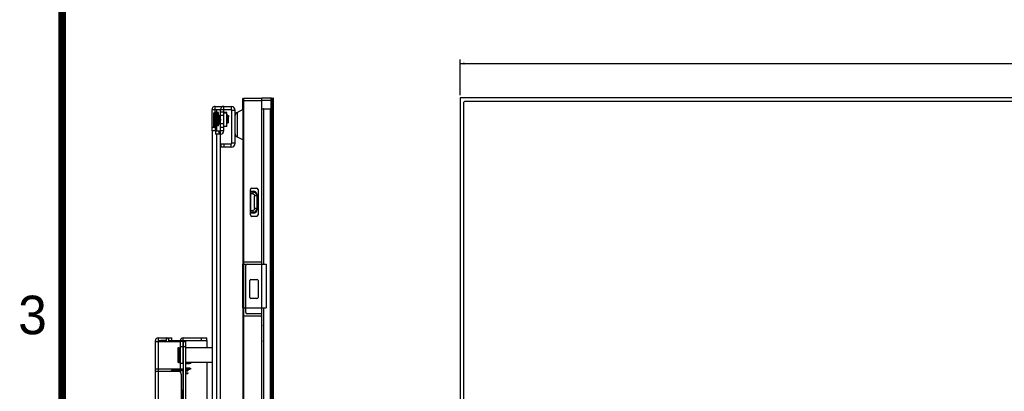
# Model space of a CAD drawing. Header units: millimetres. Extents: x 0 to 1852, y 0 to 1359.
# Tile 11 of 54: x 69 to 431, y 641 to 777. Entities that reach past the tile are written whole.
import ezdxf

# ---------------------------------------------------------------- set-up
doc = ezdxf.new("R2010")
doc.units = ezdxf.units.MM
doc.header["$LTSCALE"] = 65.395
doc.layers.get('0').update_dxf_attribs({"linetype": 'CONTINUOUS'})
for name, color, linetype in [('02___PRT_ALL_AXES', 7, 'CONTINUOUS'), ('7_ALL_FEATURES', 7, 'CONTINUOUS'), ('FEATURE', 7, 'CONTINUOUS')]:
    doc.layers.add(name, color=color, linetype=linetype)
doc.styles.get("Standard").update_dxf_attribs({"font": 'txt', "width": 0.8})
doc.styles.add('TEXTSTYLE_2', font='txt')
doc.dimstyles.new('DIMSTYLE_1', dxfattribs={"dimtxt": 2.5, "dimasz": 1.5, "dimexe": 1.5, "dimexo": 2, "dimtad": 1, "dimdsep": 46, "dimtxsty": 'Standard', "dimblk": '_FILLED', "dimblk1": '_FILLED', "dimblk2": '_FILLED', "dimcen": 0.09, "dimadec": 0, "dimazin": 0, "dimtp": 0.01, "dimtm": 0.01, "dimtfac": 1, "dimtofl": 0, "dimtmove": 0, "dimatfit": 3, "dimldrblk": '_FILLED', "dimfxl": 0, "dimtolj": 1, "dimarcsym": 0})

# ---------------------------------------------------------------- blocks, each defined once
blk = doc.blocks.new('_FILLED')
at = {"color": 0, "linetype": 'ByBlock'}
blk.add_solid([(0, 0), (-1, 0.27), (-1, -0.27)], dxfattribs=at)
blk = doc.blocks.new('*D1')
at = {"color": 2, "linetype": 'Continuous'}
for p, q in [((231.07, 749.44), (231.07, 762.55)), ((231.07, 761.05), (503.41, 761.05)), ((775.75, 761.05), (503.41, 761.05)), ((775.75, 749.44), (775.75, 762.55))]:
    blk.add_line(p, q, dxfattribs=at)
at = {"color": 2, "linetype": 'Continuous', "xscale": 1.5, "yscale": 1.5, "zscale": 1.5, "rotation": 180}
blk.add_blockref('_FILLED', (231.07, 761.05), dxfattribs=at)
at = {"color": 2, "linetype": 'Continuous', "xscale": 1.5, "yscale": 1.5, "zscale": 1.5}
blk.add_blockref('_FILLED', (775.75, 761.05), dxfattribs=at)
at = {"color": 2, "linetype": 'Continuous', "insert": (503.41, 764.18), "char_height": 2.5, "width": 12, "attachment_point": 2, "line_spacing_factor": 0.9}
blk.add_mtext('544.68', dxfattribs=at)

msp = doc.modelspace()

# ---------------------------------------------------------------- linework, layer by layer
at = {"color": 7, "linetype": 'Continuous'}
for p, q in [((151.34, 744.246), (151.34, 748.193)), ((151.488, 748.343), (151.488, 687.343)), ((151.488, 748.343), (158.299, 748.343)), ((158.299, 429.543), (158.299, 748.443)), ((158.299, 748.443), (161.74, 748.443)), ((161.74, 429.543), (161.74, 748.443)), ((161.94, 429.743), (161.94, 748.243)), ((162.295, 748.443), (162.375, 748.443)), ((162.375, 748.443), (162.375, 429.543)), ((231.071, 748.443), (231.071, 429.543)), ((775.751, 748.443), (231.071, 748.443)), ((141.187, 743.033), (141.187, 745.333)), ((144.287, 736.333), (144.287, 745.333)), ((146.987, 745.333), (146.987, 744.133)), ((151.387, 687.343), (151.387, 745.833)), ((151.488, 744.633), (151.387, 744.633)), ((158.299, 747.343), (151.488, 747.343)), ((161.94, 747.443), (158.299, 747.443)), ((161.94, 747.243), (162.145, 747.243)), ((162.145, 746.743), (161.94, 746.743)), ((162.145, 747.243), (162.295, 747.093)), ((162.295, 746.893), (162.145, 746.743)), ((162.145, 433.523), (162.145, 746.743)), ((232.271, 746.743), (232.771, 747.243)), ((232.421, 433.373), (232.421, 746.893)), ((774.201, 747.093), (232.621, 747.093)), ((139.987, 744.133), (146.987, 744.133)), ((140.587, 742.733), (140.587, 737.933)), ((140.887, 737.633), (140.887, 743.033)), ((141.287, 737.633), (141.287, 743.033)), ((141.587, 737.933), (141.587, 743.333)), ((141.716, 741.831), (141.712, 741.833)), ((141.942, 741.606), (141.716, 741.831)), ((141.887, 743.033), (141.887, 741.66)), ((142.158, 741.831), (141.937, 741.61)), ((142.016, 742.131), (142.012, 742.133)), ((142.242, 741.906), (142.016, 742.131)), ((142.158, 741.831), (142.162, 741.833)), ((142.216, 741.831), (142.212, 741.833)), ((142.442, 741.606), (142.216, 741.831)), ((142.458, 742.131), (142.237, 741.91)), ((142.658, 741.831), (142.437, 741.61)), ((142.458, 742.131), (142.462, 742.133)), ((142.516, 742.131), (142.512, 742.133)), ((142.742, 741.906), (142.516, 742.131)), ((142.658, 741.831), (142.662, 741.833)), ((142.716, 741.831), (142.712, 741.833)), ((142.942, 741.606), (142.716, 741.831)), ((142.958, 742.131), (142.737, 741.91)), ((143.087, 741.76), (142.937, 741.61)), ((142.958, 742.131), (142.962, 742.133)), ((143.016, 742.131), (143.012, 742.133)), ((143.087, 742.06), (143.016, 742.131)), ((144.287, 743.233), (143.087, 743.233)), ((144.287, 742.033), (143.087, 742.033)), ((145.587, 741.533), (145.487, 741.633)), ((145.512, 741.082), (145.487, 741.097)), ((145.516, 742.131), (145.512, 742.133)), ((145.742, 741.906), (145.516, 742.131)), ((145.532, 741.59), (145.532, 741.588)), ((145.586, 741.534), (145.586, 741.535)), ((145.658, 742.131), (145.587, 742.06)), ((145.587, 739.133), (145.587, 741.533)), ((145.812, 741.382), (145.587, 741.515)), ((145.658, 742.131), (145.662, 742.133)), ((145.716, 742.131), (145.712, 742.133)), ((145.942, 741.906), (145.716, 742.131)), ((145.772, 741.946), (145.737, 741.91)), ((145.772, 741.946), (145.775, 741.946)), ((145.887, 741.833), (145.775, 741.946)), ((145.887, 739.433), (145.887, 741.833)), ((146.012, 741.382), (145.887, 741.456)), ((145.972, 741.946), (145.937, 741.91)), ((145.972, 741.946), (145.975, 741.946)), ((146.087, 741.833), (145.975, 741.946)), ((146.087, 739.433), (146.087, 741.833)), ((147.287, 731.833), (147.287, 743.833)), ((148.487, 743.833), (147.287, 743.833)), ((149.19, 743.133), (151.387, 744.27)), ((149.19, 743.133), (149.19, 734.133)), ((158.299, 744.443), (161.34, 744.443)), ((158.84, 744.243), (158.84, 687.343)), ((161.34, 744.443), (161.34, 433.543)), ((141.187, 737.533), (139.987, 737.533)), ((141.187, 737.633), (141.187, 736.333)), ((141.887, 738.833), (141.887, 738.233)), ((141.966, 738.835), (141.962, 738.833)), ((141.966, 738.835), (142.187, 739.056)), ((142.182, 739.06), (142.408, 738.835)), ((142.408, 738.835), (142.412, 738.833)), ((142.466, 738.835), (142.462, 738.833)), ((142.466, 738.835), (142.687, 739.056)), ((142.682, 739.06), (142.908, 738.835)), ((142.908, 738.835), (142.912, 738.833)), ((142.966, 738.835), (142.962, 738.833)), ((142.966, 738.835), (143.087, 738.956)), ((143.062, 740.331), (143.066, 740.278)), ((143.087, 739.033), (144.287, 739.033)), ((144.287, 737.533), (143.087, 737.533)), ((145.587, 739.133), (145.487, 739.033)), ((145.587, 740.633), (145.595, 740.332)), ((145.587, 739.256), (145.648, 739.196)), ((145.648, 739.196), (145.65, 739.196)), ((145.887, 739.433), (145.65, 739.196)), ((145.749, 739.294), (145.848, 739.196)), ((145.829, 739.374), (145.829, 739.37)), ((145.848, 739.196), (145.85, 739.196)), ((146.087, 739.433), (145.85, 739.196)), ((141.187, 736.333), (139.987, 736.333)), ((141.287, 736.333), (141.287, 735.133)), ((143.087, 735.133), (141.287, 735.133)), ((142.487, 736.333), (142.487, 735.133)), ((143.087, 735.133), (143.087, 736.333)), ((144.287, 736.333), (143.087, 736.333)), ((149.19, 734.133), (151.387, 732.996)), ((143.187, 731.533), (143.187, 730.333)), ((143.187, 731.533), (146.987, 731.533)), ((144.387, 731.533), (144.387, 730.333)), ((146.987, 730.333), (146.987, 731.533)), ((148.487, 731.833), (147.287, 731.833)), ((154.087, 705.433), (154.087, 714.833)), ((154.287, 706.133), (154.287, 714.133)), ((154.287, 714.133), (155.138, 714.133)), ((154.287, 713.933), (154.938, 713.933)), ((154.938, 713.16), (154.287, 713.16)), ((154.587, 715.333), (156.387, 715.333)), ((155.138, 714.133), (154.938, 713.933)), ((154.938, 713.933), (154.938, 713.16)), ((155.614, 707.782), (155.614, 712.484)), ((156.387, 712.484), (155.614, 712.484)), ((156.387, 712.484), (156.587, 712.684)), ((156.387, 712.484), (156.387, 707.782)), ((156.587, 712.684), (156.587, 707.582)), ((156.887, 714.833), (156.887, 705.433)), ((154.287, 707.106), (154.938, 707.106)), ((154.938, 706.333), (154.287, 706.333)), ((155.138, 706.133), (154.287, 706.133)), ((156.387, 704.933), (154.587, 704.933)), ((154.938, 707.106), (154.938, 706.333)), ((154.938, 706.333), (155.138, 706.133)), ((156.387, 707.782), (155.614, 707.782)), ((156.587, 707.582), (156.387, 707.782)), ((151.34, 671.343), (151.34, 687.343)), ((151.34, 687.343), (159.84, 687.343)), ((151.488, 688.243), (157.899, 688.243)), ((151.52, 687.343), (151.52, 671.343)), ((152.399, 669.643), (152.399, 686.843)), ((159.84, 687.343), (159.84, 671.343)), ((153.899, 675.143), (153.899, 681.343)), ((154.299, 681.743), (156.499, 681.743)), ((156.899, 681.343), (156.899, 675.143)), ((156.499, 674.743), (154.299, 674.743)), ((151.34, 671.343), (159.84, 671.343)), ((151.387, 517.343), (151.387, 671.343)), ((151.488, 671.343), (151.488, 517.343)), ((158.299, 669.143), (152.899, 669.143)), ((158.84, 671.343), (158.84, 517.343)), ((157.899, 668.243), (151.488, 668.243)), ((123.187, 658.993), (123.187, 659.293)), ((129.387, 658.993), (129.387, 635.243)), ((129.387, 658.993), (130.387, 658.993)), ((130.387, 518.993), (130.387, 658.993)), ((127.387, 656.393), (127.387, 651.593)), ((127.687, 651.293), (127.687, 656.693)), ((128.087, 651.293), (128.087, 656.693)), ((130.387, 656.993), (129.387, 656.993)), ((130.387, 651.243), (131.687, 651.243)), ((131.687, 650.743), (130.387, 650.743)), ((131.687, 650.743), (131.687, 651.243)), ((131.687, 651.243), (132.187, 651.113)), ((132.187, 650.873), (131.687, 650.743)), ((132.187, 650.873), (132.187, 651.113)), ((124.927, 648.093), (124.927, 647.993)), ((124.927, 648.093), (125.037, 648.093)), ((124.987, 647.993), (124.987, 648.093)), ((125.037, 647.993), (125.037, 648.233)), ((129.337, 648.233), (125.037, 648.233)), ((129.387, 648.493), (125.487, 648.493)), ((129.387, 648.743), (127.137, 648.743)), ((129.337, 648.233), (129.337, 641.018)), ((129.387, 648.193), (129.337, 648.193)), ((129.337, 648.093), (129.387, 648.093)), ((129.337, 647.493), (129.387, 647.493)), ((129.387, 647.193), (129.337, 647.193)), ((130.387, 649.243), (131.687, 649.243)), ((131.687, 648.743), (130.387, 648.743)), ((131.087, 648.493), (130.387, 648.493)), ((130.387, 648.193), (131.087, 648.193)), ((130.387, 647.493), (131.087, 647.493)), ((130.387, 647.193), (131.087, 647.193)), ((130.587, 648.193), (130.587, 648.493)), ((130.587, 647.193), (130.587, 647.493)), ((131.087, 648.493), (131.087, 648.193)), ((131.087, 647.493), (131.087, 647.193)), ((131.687, 648.743), (131.687, 649.243)), ((131.687, 649.243), (132.187, 649.113)), ((132.187, 648.873), (131.687, 648.743)), ((132.187, 648.873), (132.187, 649.113)), ((129.387, 646.443), (129.337, 646.443)), ((129.287, 641.033), (128.687, 641.033)), ((129.287, 636.393), (129.287, 641.033))]:
    msp.add_line(p, q, dxfattribs=at)
at = {"color": 3, "linetype": 'Continuous'}
for p, q in [((162.295, 748.443), (162.295, 429.543)), ((141.187, 745.333), (146.987, 745.333)), ((139.987, 736.333), (139.987, 744.133)), ((141.787, 743.255), (141.787, 744.133)), ((143.087, 736.333), (143.087, 744.133)), ((148.487, 731.833), (148.487, 743.833)), ((141.787, 736.333), (141.787, 738.011)), ((140.087, 736.333), (140.087, 472.433)), ((141.287, 736.333), (143.087, 736.333)), ((141.787, 473.633), (141.787, 735.133)), ((143.087, 473.633), (143.087, 735.133)), ((146.987, 730.333), (143.187, 730.333))]:
    msp.add_line(p, q, dxfattribs=at)
at = {"color": 5, "linetype": 'Continuous', "const_width": 2.832}
msp.add_lwpolyline([(84.949, 84.949), (84.949, 1274.242)], dxfattribs=at)
at = {"color": 7, "linetype": 'Continuous'}
for centre, radius, start, end in [((151.52, 748.193), 0.18, 101.70788, 180), ((161.74, 748.243), 0.2, 0.00011, 90), ((152.187, 745.833), 0.8, 151.72972, 180), ((140.887, 742.733), 0.3, 90, 180), ((141.187, 743.033), 0.3, 90, 180), ((141.287, 742.733), 0.3, 0, 90), ((141.587, 743.033), 0.3, 0, 90), ((141.834, 741.516), 3.942, 6.03905, 6.26383), ((146.987, 743.833), 0.3, 0, 90), ((149.787, 741.979), 1.3, 117.35074, 180.00056), ((159.04, 744.243), 0.2, 90, 180), ((140.887, 737.933), 0.3, 180, 270), ((141.287, 737.933), 0.3, 270, 360), ((141.587, 738.233), 0.3, 270, 360), ((143.087, 736.333), 1.2, 270, 360), ((149.787, 735.287), 1.3, 179.99944, 242.64926), ((146.987, 731.833), 0.3, 270, 360), ((154.587, 714.833), 0.5, 90, 180), ((154.886, 712.431), 1.502, 2.00766, 87.9926), ((156.387, 714.833), 0.5, 0, 90), ((154.587, 705.433), 0.5, 180, 270), ((154.885, 707.835), 1.502, 272.00887, 357.99113), ((156.387, 705.433), 0.5, 270, 360), ((152.899, 686.843), 0.5, 90, 180), ((157.899, 688.643), 0.4, 270, 360), ((154.299, 681.343), 0.4, 90, 180), ((156.499, 681.343), 0.4, 0, 90), ((154.299, 675.143), 0.4, 180, 270), ((156.499, 675.143), 0.4, 270, 360), ((152.899, 669.643), 0.5, 180, 270), ((157.899, 667.843), 0.4, 0, 90), ((181.145, 661.993), 23.042, 172.52151, 187.47849), ((127.687, 656.393), 0.3, 90, 180), ((128.087, 656.393), 0.3, 0, 90), ((127.687, 651.593), 0.3, 180, 270), ((128.087, 651.593), 0.3, 270, 360), ((125.487, 647.993), 0.5, 154.37337, 168.46304), ((125.487, 647.993), 0.5, 90, 151.13215), ((127.137, 649.743), 1, 228.70202, 270)]:
    msp.add_arc(centre, radius, start, end, dxfattribs=at)
at = {"color": 3, "linetype": 'Continuous'}
for centre, radius, start, end in [((141.187, 744.133), 1.2, 90, 180), ((144.287, 744.133), 1.2, 90, 180), ((146.987, 743.833), 1.5, 0, 90), ((146.987, 731.833), 1.5, 270, 360), ((123.187, 659.293), 1, 342.25739, 90)]:
    msp.add_arc(centre, radius, start, end, dxfattribs=at)
at = {"color": 7, "linetype": 'Continuous'}
msp.add_ellipse((155.034, 707.686), major_axis=(-1.134, 1.134), ratio=0.9351131, start_param=2.3897132, end_param=3.8934721, dxfattribs=at)
for points, knots in [([(141.837, 740.333), (141.832, 740.427), (141.822, 740.613), (141.808, 740.882), (141.793, 741.132), (141.78, 741.323), (141.77, 741.46), (141.762, 741.548), (141.755, 741.625), (141.747, 741.691), (141.74, 741.744), (141.733, 741.785), (141.726, 741.811), (141.721, 741.825), (141.718, 741.829), (141.716, 741.831)], [0, 0, 0, 0, 0.1882005, 0.369658, 0.5378974, 0.6868942, 0.7524905, 0.8113546, 0.8629678, 0.9068813, 0.9427216, 0.9702186, 0.9892269, 0.9955949, 1, 1, 1, 1]), ([(141.942, 741.606), (141.946, 741.602), (141.951, 741.589), (141.958, 741.565), (141.966, 741.529), (141.973, 741.484), (141.98, 741.427), (141.988, 741.362), (141.995, 741.287), (142.009, 741.136), (142.026, 740.897), (142.048, 740.566), (142.066, 740.273), (142.081, 740.037), (142.092, 739.867), (142.103, 739.705), (142.114, 739.556), (142.125, 739.423), (142.136, 739.308), (142.147, 739.213), (142.157, 739.148), (142.165, 739.108), (142.17, 739.086), (142.176, 739.071), (142.18, 739.063), (142.182, 739.06)], [0, 0, 0, 0, 0.005902, 0.0158365, 0.0299179, 0.048091, 0.0702205, 0.0961286, 0.1255933, 0.1583605, 0.2734764, 0.4065087, 0.5469401, 0.6164556, 0.6836552, 0.747204, 0.8058401, 0.8584021, 0.9038543, 0.9413108, 0.9700625, 0.9810129, 0.9896322, 0.9959245, 1, 1, 1, 1]), ([(142.071, 741.744), (142.067, 741.796), (142.061, 741.869), (142.051, 741.96), (142.044, 742.014), (142.038, 742.059), (142.031, 742.092), (142.025, 742.114), (142.02, 742.126), (142.018, 742.13), (142.016, 742.131)], [0, 0, 0, 0, 0.3972571, 0.5613728, 0.7009059, 0.8149059, 0.9027312, 0.9641062, 0.9850798, 1, 1, 1, 1]), ([(142.162, 741.833), (142.166, 741.833), (142.17, 741.826), (142.174, 741.816), (142.18, 741.797), (142.187, 741.764), (142.194, 741.714), (142.202, 741.652), (142.21, 741.576), (142.217, 741.489), (142.228, 741.351), (142.241, 741.156), (142.257, 740.9), (142.272, 740.622), (142.282, 740.431), (142.287, 740.333)], [0, 0, 0, 0, 0.0070481, 0.0135566, 0.0222866, 0.046538, 0.0797915, 0.121803, 0.172197, 0.2305135, 0.2961982, 0.4471145, 0.6192069, 0.8058791, 1, 1, 1, 1]), ([(142.337, 740.333), (142.332, 740.427), (142.322, 740.613), (142.308, 740.882), (142.293, 741.132), (142.28, 741.323), (142.27, 741.46), (142.262, 741.548), (142.255, 741.625), (142.247, 741.691), (142.24, 741.744), (142.233, 741.785), (142.226, 741.811), (142.221, 741.825), (142.218, 741.829), (142.216, 741.831)], [0, 0, 0, 0, 0.1881993, 0.3696544, 0.5378913, 0.6868896, 0.7524882, 0.8113535, 0.8629675, 0.9068813, 0.9427217, 0.9702186, 0.9892268, 0.9955948, 1, 1, 1, 1]), ([(142.242, 741.906), (142.244, 741.904), (142.247, 741.899), (142.253, 741.886), (142.259, 741.862), (142.267, 741.823), (142.271, 741.794), (142.274, 741.777)], [0, 0, 0, 0, 0.050593, 0.1212955, 0.3272945, 0.6206846, 1, 1, 1, 1]), ([(142.442, 741.606), (142.446, 741.602), (142.451, 741.589), (142.458, 741.565), (142.466, 741.529), (142.473, 741.484), (142.48, 741.427), (142.488, 741.362), (142.495, 741.287), (142.509, 741.136), (142.526, 740.897), (142.548, 740.566), (142.566, 740.273), (142.581, 740.037), (142.592, 739.867), (142.603, 739.705), (142.614, 739.556), (142.625, 739.423), (142.636, 739.308), (142.647, 739.213), (142.657, 739.148), (142.665, 739.108), (142.67, 739.086), (142.676, 739.071), (142.68, 739.063), (142.682, 739.06)], [0, 0, 0, 0, 0.0059029, 0.0158361, 0.029919, 0.0480904, 0.0702215, 0.0961282, 0.125594, 0.1583604, 0.2734765, 0.406509, 0.5469403, 0.616456, 0.6836555, 0.7472037, 0.8058398, 0.8584025, 0.9038552, 0.9413113, 0.9700621, 0.9810139, 0.9896314, 0.995925, 1, 1, 1, 1]), ([(142.462, 742.133), (142.466, 742.133), (142.47, 742.126), (142.474, 742.116), (142.48, 742.097), (142.487, 742.065), (142.494, 742.016), (142.502, 741.954), (142.509, 741.88), (142.517, 741.794), (142.522, 741.732), (142.524, 741.7)], [0, 0, 0, 0, 0.0238685, 0.0458471, 0.075313, 0.1571467, 0.2693559, 0.4111349, 0.5812395, 0.778143, 1, 1, 1, 1]), ([(142.571, 741.744), (142.567, 741.796), (142.561, 741.869), (142.551, 741.96), (142.544, 742.014), (142.538, 742.059), (142.531, 742.092), (142.525, 742.114), (142.52, 742.126), (142.518, 742.13), (142.516, 742.131)], [0, 0, 0, 0, 0.3972613, 0.5613766, 0.7009094, 0.8149074, 0.902732, 0.9641059, 0.9850794, 1, 1, 1, 1]), ([(142.662, 741.833), (142.666, 741.833), (142.67, 741.826), (142.674, 741.816), (142.68, 741.797), (142.687, 741.764), (142.694, 741.714), (142.702, 741.652), (142.71, 741.576), (142.717, 741.489), (142.728, 741.351), (142.741, 741.156), (142.757, 740.9), (142.772, 740.622), (142.782, 740.431), (142.787, 740.333)], [0, 0, 0, 0, 0.0070519, 0.0135627, 0.0222949, 0.0465505, 0.079807, 0.1218212, 0.1722174, 0.2305358, 0.2962224, 0.4471389, 0.6192241, 0.8058876, 1, 1, 1, 1]), ([(142.837, 740.333), (142.832, 740.427), (142.822, 740.613), (142.808, 740.882), (142.793, 741.132), (142.78, 741.323), (142.77, 741.46), (142.762, 741.548), (142.755, 741.625), (142.747, 741.691), (142.74, 741.744), (142.733, 741.785), (142.726, 741.811), (142.721, 741.825), (142.718, 741.829), (142.716, 741.831)], [0, 0, 0, 0, 0.1881987, 0.3696501, 0.5378853, 0.6868856, 0.7524844, 0.8113503, 0.8629642, 0.9068785, 0.9427192, 0.9702169, 0.9892263, 0.9955948, 1, 1, 1, 1]), ([(142.742, 741.906), (142.744, 741.904), (142.747, 741.899), (142.753, 741.886), (142.759, 741.861), (142.767, 741.821), (142.772, 741.791), (142.774, 741.774)], [0, 0, 0, 0, 0.050228, 0.1207169, 0.326541, 0.6201998, 1, 1, 1, 1]), ([(142.942, 741.606), (142.946, 741.602), (142.951, 741.589), (142.958, 741.565), (142.966, 741.529), (142.973, 741.483), (142.98, 741.427), (142.991, 741.334), (143.004, 741.195), (143.018, 741.008), (143.033, 740.796), (143.048, 740.568), (143.057, 740.411), (143.062, 740.331)], [0, 0, 0, 0, 0.0118062, 0.0316737, 0.0598455, 0.0961977, 0.1404692, 0.1922971, 0.3167857, 0.465342, 0.6327453, 0.8130892, 1, 1, 1, 1]), ([(142.962, 742.133), (142.964, 742.133), (142.967, 742.131), (142.971, 742.124), (142.975, 742.114), (142.981, 742.094), (142.988, 742.059), (142.992, 742.028), (142.995, 742.01)], [0, 0, 0, 0, 0.0347408, 0.0896096, 0.1708386, 0.2800305, 0.5836771, 1, 1, 1, 1]), ([(142.995, 742.01), (143.001, 741.966), (143.011, 741.862), (143.02, 741.759), (143.024, 741.7)], [0, 0, 0, 0, 0.4314467, 1, 1, 1, 1]), ([(143.045, 742.007), (143.043, 742.023), (143.039, 742.052), (143.032, 742.089), (143.026, 742.112), (143.021, 742.125), (143.018, 742.129), (143.016, 742.131)], [0, 0, 0, 0, 0.3830834, 0.6775657, 0.88221, 0.95144, 1, 1, 1, 1]), ([(143.071, 741.745), (143.067, 741.794), (143.059, 741.881), (143.05, 741.969), (143.045, 742.007)], [0, 0, 0, 0, 0.5618183, 1, 1, 1, 1]), ([(145.509, 741.886), (145.511, 741.864), (145.52, 741.766), (145.527, 741.667), (145.532, 741.59)], [0, 0, 0, 0, 0.2184816, 1, 1, 1, 1]), ([(145.586, 741.535), (145.583, 741.577), (145.578, 741.656), (145.569, 741.769), (145.56, 741.868), (145.552, 741.952), (145.544, 742.021), (145.536, 742.068), (145.53, 742.097), (145.526, 742.112), (145.522, 742.123), (145.518, 742.129), (145.516, 742.131)], [0, 0, 0, 0, 0.2083941, 0.3965796, 0.5622756, 0.7036175, 0.8189722, 0.9071029, 0.9407057, 0.9672895, 0.9869287, 1, 1, 1, 1]), ([(145.662, 742.133), (145.664, 742.133), (145.669, 742.129), (145.676, 742.114), (145.684, 742.079), (145.693, 742.022), (145.699, 741.977), (145.702, 741.95)], [0, 0, 0, 0, 0.0303325, 0.0832863, 0.2737853, 0.5803844, 1, 1, 1, 1]), ([(145.752, 741.946), (145.75, 741.971), (145.745, 742.014), (145.737, 742.064), (145.73, 742.095), (145.726, 742.111), (145.722, 742.123), (145.718, 742.129), (145.716, 742.131)], [0, 0, 0, 0, 0.3901608, 0.6880179, 0.8013818, 0.890849, 0.9566391, 1, 1, 1, 1]), ([(145.742, 741.906), (145.744, 741.904), (145.747, 741.898), (145.754, 741.882), (145.761, 741.853), (145.77, 741.807), (145.778, 741.746), (145.787, 741.672), (145.795, 741.586), (145.804, 741.488), (145.809, 741.419), (145.812, 741.382)], [0, 0, 0, 0, 0.0144698, 0.0352929, 0.0971952, 0.1863533, 0.3020517, 0.4430264, 0.6076733, 0.7941356, 1, 1, 1, 1]), ([(145.775, 741.946), (145.776, 741.944), (145.778, 741.94), (145.78, 741.931), (145.782, 741.917), (145.784, 741.9), (145.787, 741.878), (145.79, 741.84), (145.794, 741.783), (145.798, 741.702), (145.803, 741.607), (145.808, 741.499), (145.811, 741.423), (145.812, 741.382)], [0, 0, 0, 0, 0.0089879, 0.0253357, 0.0493038, 0.0808945, 0.1200566, 0.1666897, 0.2817764, 0.4247172, 0.5936271, 0.7863204, 1, 1, 1, 1]), ([(145.942, 741.906), (145.944, 741.904), (145.947, 741.898), (145.954, 741.882), (145.961, 741.853), (145.97, 741.807), (145.978, 741.746), (145.987, 741.672), (145.995, 741.586), (146.004, 741.488), (146.009, 741.419), (146.012, 741.382)], [0, 0, 0, 0, 0.0144698, 0.0352929, 0.0971952, 0.1863533, 0.3020517, 0.4430264, 0.6076733, 0.7941356, 1, 1, 1, 1]), ([(145.975, 741.946), (145.976, 741.944), (145.978, 741.94), (145.98, 741.931), (145.982, 741.917), (145.984, 741.9), (145.987, 741.878), (145.99, 741.84), (145.994, 741.783), (145.998, 741.702), (146.003, 741.607), (146.008, 741.499), (146.011, 741.423), (146.012, 741.382)], [0, 0, 0, 0, 0.0089879, 0.0253357, 0.0493038, 0.0808945, 0.1200566, 0.1666897, 0.2817764, 0.4247172, 0.5936271, 0.7863204, 1, 1, 1, 1]), ([(141.962, 738.833), (141.959, 738.833), (141.954, 738.84), (141.95, 738.85), (141.944, 738.869), (141.938, 738.902), (141.93, 738.952), (141.922, 739.014), (141.915, 739.09), (141.907, 739.177), (141.896, 739.315), (141.883, 739.51), (141.868, 739.766), (141.853, 740.044), (141.842, 740.235), (141.837, 740.333)], [0, 0, 0, 0, 0.0070414, 0.0135461, 0.0222728, 0.0465175, 0.0797664, 0.1217738, 0.1721648, 0.2304791, 0.2961635, 0.4470856, 0.6191866, 0.8058685, 1, 1, 1, 1]), ([(142.287, 740.333), (142.292, 740.239), (142.302, 740.053), (142.317, 739.784), (142.332, 739.534), (142.344, 739.343), (142.355, 739.206), (142.362, 739.118), (142.37, 739.041), (142.377, 738.975), (142.384, 738.922), (142.392, 738.881), (142.398, 738.855), (142.404, 738.841), (142.406, 738.837), (142.408, 738.835)], [0, 0, 0, 0, 0.1881987, 0.3696546, 0.5378946, 0.6868932, 0.7524896, 0.811353, 0.8629653, 0.9068793, 0.94272, 0.9702177, 0.9892268, 0.9955951, 1, 1, 1, 1]), ([(142.462, 738.833), (142.459, 738.833), (142.454, 738.84), (142.45, 738.85), (142.444, 738.869), (142.438, 738.902), (142.43, 738.952), (142.422, 739.014), (142.415, 739.09), (142.407, 739.177), (142.396, 739.315), (142.383, 739.51), (142.368, 739.766), (142.353, 740.044), (142.342, 740.235), (142.337, 740.333)], [0, 0, 0, 0, 0.0070453, 0.0135525, 0.0222817, 0.0465308, 0.0797834, 0.1217927, 0.1721853, 0.2305015, 0.2961874, 0.4471095, 0.6192049, 0.8058758, 1, 1, 1, 1]), ([(142.787, 740.333), (142.792, 740.239), (142.802, 740.053), (142.817, 739.784), (142.832, 739.534), (142.844, 739.343), (142.855, 739.206), (142.862, 739.118), (142.87, 739.041), (142.877, 738.975), (142.884, 738.922), (142.892, 738.881), (142.898, 738.855), (142.904, 738.841), (142.906, 738.837), (142.908, 738.835)], [0, 0, 0, 0, 0.1881986, 0.3696498, 0.5378884, 0.6868888, 0.7524867, 0.8113516, 0.8629642, 0.9068779, 0.9427186, 0.9702168, 0.9892266, 0.9955951, 1, 1, 1, 1]), ([(142.962, 738.833), (142.959, 738.833), (142.954, 738.84), (142.95, 738.85), (142.944, 738.869), (142.938, 738.902), (142.93, 738.952), (142.922, 739.014), (142.915, 739.09), (142.907, 739.177), (142.896, 739.315), (142.883, 739.51), (142.868, 739.766), (142.853, 740.044), (142.842, 740.235), (142.837, 740.333)], [0, 0, 0, 0, 0.0070468, 0.013555, 0.0222847, 0.0465353, 0.0797883, 0.1217995, 0.1721938, 0.2305118, 0.2961987, 0.44712, 0.61921, 0.8058785, 1, 1, 1, 1]), ([(145.595, 740.332), (145.6, 740.146), (145.608, 739.884), (145.619, 739.563), (145.626, 739.429), (145.629, 739.37)], [0, 0, 0, 0, 0.5814987, 0.8166978, 1, 1, 1, 1]), ([(145.629, 739.37), (145.63, 739.346), (145.632, 739.312), (145.636, 739.271), (145.638, 739.246), (145.64, 739.227), (145.642, 739.212), (145.645, 739.202), (145.646, 739.197), (145.648, 739.196)], [0, 0, 0, 0, 0.4095391, 0.5756535, 0.715044, 0.8273075, 0.9121254, 0.9694404, 1, 1, 1, 1]), ([(145.829, 739.37), (145.83, 739.346), (145.832, 739.312), (145.836, 739.271), (145.838, 739.246), (145.84, 739.227), (145.842, 739.212), (145.845, 739.202), (145.846, 739.197), (145.848, 739.196)], [0, 0, 0, 0, 0.4095391, 0.5756535, 0.715044, 0.8273075, 0.9121254, 0.9694404, 1, 1, 1, 1]), ([(154.938, 713.16), (155.111, 713.154), (155.478, 713.024), (155.609, 712.657), (155.614, 712.484)], [0, 0, 0, 0, 0.5000072, 1, 1, 1, 1]), ([(156.587, 712.684), (156.587, 713.055), (156.289, 713.835), (155.509, 714.133), (155.138, 714.133)], [0, 0, 0, 0, 0.5000448, 1, 1, 1, 1]), ([(155.614, 707.782), (155.608, 707.609), (155.478, 707.243), (155.111, 707.111), (154.938, 707.106)], [0, 0, 0, 0, 0.4999991, 1, 1, 1, 1])]:
    msp.add_open_spline(points, degree=3, knots=knots, dxfattribs=at)
at = {"layer": '02___PRT_ALL_AXES', "color": 7, "linetype": 'Continuous'}
for p, q in [((140.887, 743.033), (141.287, 743.033)), ((141.187, 743.333), (141.587, 743.333)), ((141.587, 741.833), (141.712, 741.833)), ((142.387, 743.083), (141.887, 743.083)), ((141.887, 742.133), (142.012, 742.133)), ((142.162, 741.833), (142.212, 741.833)), ((142.387, 742.06), (142.387, 743.083)), ((142.462, 742.133), (142.512, 742.133)), ((142.662, 741.833), (142.712, 741.833)), ((142.962, 742.133), (143.012, 742.133)), ((145.487, 743.083), (144.287, 743.083)), ((145.487, 742.783), (144.287, 742.783)), ((145.487, 737.883), (145.487, 743.083)), ((145.487, 742.133), (145.512, 742.133)), ((145.662, 742.133), (145.712, 742.133)), ((140.887, 737.633), (141.287, 737.633)), ((141.587, 738.833), (141.962, 738.833)), ((142.387, 738.183), (141.887, 738.183)), ((142.387, 738.183), (142.387, 738.856)), ((142.412, 738.833), (142.462, 738.833)), ((142.912, 738.833), (142.962, 738.833)), ((145.487, 737.883), (144.287, 737.883)), ((127.687, 656.693), (128.087, 656.693)), ((140.087, 656.693), (130.387, 656.693)), ((127.687, 651.293), (128.087, 651.293)), ((140.087, 651.293), (130.387, 651.293))]:
    msp.add_line(p, q, dxfattribs=at)
at = {"layer": '7_ALL_FEATURES', "color": 3, "linetype": 'Continuous'}
for p, q in [((119.187, 518.693), (119.187, 659.293)), ((119.187, 658.993), (128.387, 658.993)), ((120.187, 660.293), (125.187, 660.293)), ((120.187, 658.993), (120.187, 648.993)), ((128.387, 648.993), (128.387, 659.293)), ((129.387, 660.293), (138.087, 660.293)), ((119.187, 648.993), (128.387, 648.993)), ((127.687, 647.993), (119.187, 647.993)), ((120.187, 647.993), (120.187, 529.993)), ((128.687, 646.993), (128.687, 637.893))]:
    msp.add_line(p, q, dxfattribs=at)
at = {"layer": '7_ALL_FEATURES', "color": 7, "linetype": 'Continuous'}
for p, q in [((120.187, 660.293), (120.187, 658.993)), ((120.187, 659.293), (123.187, 659.293)), ((123.187, 660.293), (123.187, 659.293)), ((124.187, 659.293), (124.187, 660.293)), ((124.187, 659.293), (138.087, 659.293)), ((125.187, 659.293), (125.187, 660.293)), ((129.387, 658.993), (128.387, 658.993)), ((129.387, 650.993), (129.387, 660.293)), ((136.087, 659.293), (136.087, 660.293)), ((138.087, 659.293), (138.087, 660.293)), ((129.387, 656.993), (128.387, 656.993)), ((128.387, 650.993), (129.387, 650.993)), ((120.187, 648.993), (120.187, 647.993)), ((128.387, 648.993), (129.387, 648.993))]:
    msp.add_line(p, q, dxfattribs=at)
at = {"layer": '7_ALL_FEATURES', "color": 3, "linetype": 'Continuous'}
for centre, start, end in [((120.187, 659.293), 90, 180), ((129.387, 659.293), 90, 180), ((127.687, 646.993), 0, 90)]:
    msp.add_arc(centre, 1, start, end, dxfattribs=at)
at = {"layer": 'FEATURE', "color": 7, "linetype": 'Continuous'}
for p, q in [((121.187, 659.293), (121.187, 658.993)), ((123.187, 659.293), (121.187, 659.293)), ((138.087, 659.293), (138.087, 656.693)), ((138.087, 651.293), (138.087, 526.693))]:
    msp.add_line(p, q, dxfattribs=at)

# ---------------------------------------------------------------- texts
at = {"color": 7, "linetype": 'Continuous', "insert": (68.834, 675.798), "char_height": 14.158, "width": 14.15825, "attachment_point": 1, "line_spacing_factor": 0.9, "style": 'TEXTSTYLE_2'}
msp.add_mtext('3', dxfattribs=at)

# ---------------------------------------------------------------- dimensions: what is measured, and where the dimension line sits
at = {"color": 2, "linetype": 'Continuous'}
dim = msp.add_linear_dim(base=(775.751, 761.053), p1=(231.071, 747.443), p2=(775.751, 747.443), dimstyle='DIMSTYLE_1', dxfattribs=at)
dim.commit()
dim.dimension.update_dxf_attribs({"geometry": '*D1', "text_midpoint": (503.474, 761.053), "dimtype": 160})

doc.saveas('drawing.dxf')
